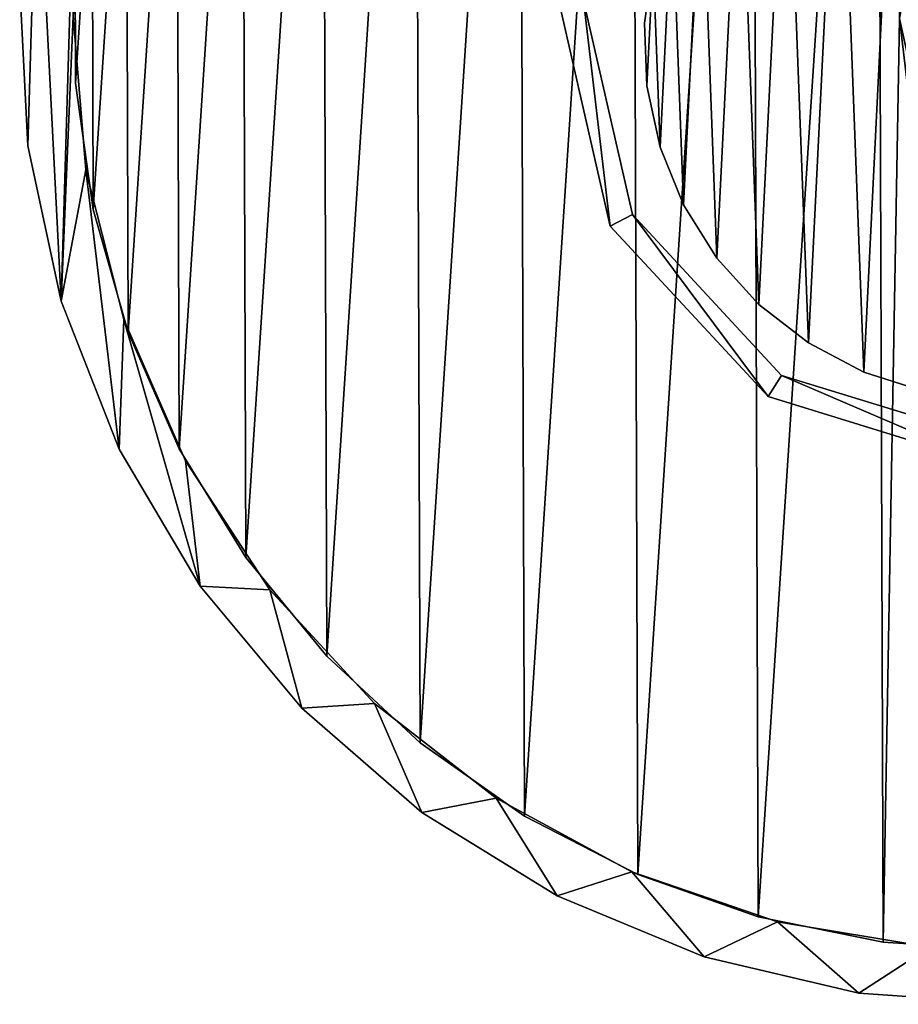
# Model space of a CAD drawing. Header units: millimetres. Extents: x -41.8 to 13.1, y -26 to 28.9.
# Tile 1 of 6: x -41.8 to -17.4, y -26 to 1.4. Entities that reach past the tile are written whole.
import ezdxf

# ---------------------------------------------------------------- set-up
doc = ezdxf.new("R2010")
doc.units = ezdxf.units.MM
doc.header["$LTSCALE"] = 25.4
doc.layers.get('0').update_dxf_attribs({"true_color": 0xff5454})

# ---------------------------------------------------------------- blocks, each defined once
blk = doc.blocks.new('LASER-750-8433.STL')
at = {"color": 250, "true_color": 0x262626}
mesh = blk.add_polyface(dxfattribs=at)
corners = [(-41.352, 6.737, 1990.962), (-41.615, -2.082, 1990.962), (-41.84, 2.338, 1990.962), (-40.685, -6.409, 1990.962), (-40.165, 11, 1990.962), (-40.352, 1.522, 1990.962), (-39.996, 5.801, 1990.962), (-38.31, 15.018, 1990.962), (-38.942, 9.964, 1990.962), (-37.216, 13.896, 1990.962), (-35.834, 18.687, 1990.962), (-34.867, 17.491, 1990.962), (-32.801, 21.91, 1990.962), (-31.958, 20.649, 1990.962), (-29.291, 24.606, 1990.962), (-28.569, 23.286, 1990.962), (-25.394, 26.703, 1990.962), (-24.792, 25.329, 1990.962), (-21.211, 28.148, 1990.962), (-20.73, 26.723, 1990.962), (-16.85, 28.904, 1990.962), (-16.494, 27.429, 1990.962), (-12.425, 28.95, 1990.962), (-12.2, 27.428, 1990.962), (-8.049, 28.286, 1990.962), (-7.965, 26.721, 1990.962), (-3.837, 26.928, 1990.962), (-3.904, 25.326, 1990.962), (-0.127, 23.281, 1990.962), (0.103, 24.912, 1990.962), (3.261, 20.643, 1990.962), (3.668, 22.291, 1990.962), (6.169, 17.483, 1990.962), (6.767, 19.131, 1990.962), (8.517, 13.888, 1990.962), (9.319, 15.515, 1990.962), (10.241, 9.955, 1990.962), (11.258, 11.537, 1990.962), (11.294, 5.792, 1990.962), (12.534, 7.299, 1990.962), (11.648, 1.513, 1990.962), (12.141, -5.858, 1990.962), (12.981, -1.512, 1990.962), (13.113, 2.911, 1990.962), (-39.998, -2.758, 1990.962), (-39.072, -10.53, 1990.962), (-38.945, -6.92, 1990.962), (-36.82, -14.339, 1990.962), (-37.22, -10.853, 1990.962), (-34.872, -14.449, 1990.962), (-33.985, -17.738, 1990.962), (-31.964, -17.608, 1990.962), (-30.642, -20.638, 1990.962), (-28.576, -20.246, 1990.962), (-26.877, -22.965, 1990.962), (-24.8, -22.291, 1990.962), (-22.788, -24.657, 1990.962), (-20.739, -23.686, 1990.962), (-18.48, -25.671, 1990.962), (-16.503, -24.393, 1990.962), (-14.065, -25.981, 1990.962), (-12.209, -24.394, 1990.962), (-9.658, -25.579, 1990.962), (-7.974, -23.688, 1990.962), (-5.372, -24.475, 1990.962), (-3.912, -22.294, 1990.962), (-3.31, -23.668, 1990.962), (-0.135, -20.251, 1990.962), (-1.319, -22.698, 1990.962), (2.397, -20.294, 1990.962), (3.254, -17.614, 1990.962), (5.679, -17.325, 1990.962), (6.163, -14.456, 1990.962), (8.442, -13.868, 1990.962), (8.512, -10.861, 1990.962), (10.615, -10.012, 1990.962), (10.238, -6.929, 1990.962), (11.293, -2.766, 1990.962)]
mesh.append_faces([[corners[k] for k in face] for face in [(0, 1, 2), (42, 39, 43)]], dxfattribs={"vtx0": -1, "color": 250})
mesh.append_faces([[corners[k] for k in face] for face in [(1, 0, 3), (5, 4, 6), (6, 7, 8), (8, 7, 9), (9, 10, 11), (11, 12, 13), (13, 14, 15), (15, 16, 17), (17, 18, 19), (19, 20, 21), (21, 22, 23), (23, 24, 25), (25, 26, 27), (27, 26, 28), (28, 29, 30), (30, 31, 32), (32, 33, 34), (34, 35, 36), (36, 37, 38), (38, 39, 40), (41, 39, 42), (3, 44, 45), (44, 3, 5), (45, 46, 47), (47, 49, 50), (50, 51, 52), (52, 53, 54), (54, 55, 56), (56, 57, 58), (58, 59, 60), (60, 61, 62), (62, 63, 64), (64, 65, 66), (66, 67, 68), (68, 67, 69), (69, 70, 71), (71, 72, 73), (73, 74, 75), (75, 77, 41)]], dxfattribs={"vtx0": -1, "vtx1": -1, "color": 250})
mesh.append_faces([[corners[k] for k in face] for face in [(3, 4, 5), (40, 39, 41)]], dxfattribs={"vtx0": -1, "vtx1": -1, "vtx2": -1, "color": 250})
mesh.append_faces([[corners[k] for k in face] for face in [(3, 0, 4), (6, 4, 7), (9, 7, 10), (11, 10, 12), (13, 12, 14), (15, 14, 16), (17, 16, 18), (19, 18, 20), (21, 20, 22), (23, 22, 24), (25, 24, 26), (28, 26, 29), (30, 29, 31), (32, 31, 33), (34, 33, 35), (36, 35, 37), (38, 37, 39), (45, 44, 46), (47, 46, 48), (47, 48, 49), (50, 49, 51), (52, 51, 53), (54, 53, 55), (56, 55, 57), (58, 57, 59), (60, 59, 61), (62, 61, 63), (64, 63, 65), (66, 65, 67), (69, 67, 70), (71, 70, 72), (73, 72, 74), (75, 74, 76), (75, 76, 77), (41, 77, 40)]], dxfattribs={"vtx0": -1, "vtx2": -1, "color": 250})
mesh = blk.add_polyface(dxfattribs=at)
corners = [(-40.685, -6.409, 2066.962), (-39.998, -2.758, 2066.962), (-40.352, 1.522, 2066.962), (-39.072, -10.53, 2066.962), (-38.945, -6.92, 2066.962), (-36.82, -14.339, 2066.962), (-37.22, -10.853, 2066.962), (-34.872, -14.449, 2066.962), (-33.985, -17.738, 2066.962), (-31.964, -17.608, 2066.962), (-30.642, -20.638, 2066.962), (-28.576, -20.246, 2066.962), (-26.877, -22.965, 2066.962), (-24.8, -22.291, 2066.962), (-22.788, -24.657, 2066.962), (-20.739, -23.686, 2066.962), (-18.48, -25.671, 2066.962), (-16.503, -24.393, 2066.962), (-14.065, -25.981, 2066.962), (-12.209, -24.394, 2066.962), (-9.658, -25.579, 2066.962), (-7.974, -23.688, 2066.962), (-5.372, -24.475, 2066.962), (-3.912, -22.294, 2066.962), (-3.31, -23.668, 2066.962), (-0.135, -20.251, 2066.962), (-1.319, -22.698, 2066.962), (2.397, -20.294, 2066.962), (3.254, -17.614, 2066.962), (5.679, -17.325, 2066.962), (6.163, -14.456, 2066.962), (8.442, -13.868, 2066.962), (8.512, -10.861, 2066.962), (10.615, -10.012, 2066.962), (10.238, -6.929, 2066.962), (11.293, -2.766, 2066.962), (12.141, -5.858, 2066.962), (11.648, 1.513, 2066.962), (-41.615, -2.082, 2066.962), (-41.352, 6.737, 2066.962), (-41.84, 2.338, 2066.962), (-40.165, 11, 2066.962), (-39.996, 5.801, 2066.962), (-38.31, 15.018, 2066.962), (-38.942, 9.964, 2066.962), (-37.216, 13.896, 2066.962), (-35.834, 18.687, 2066.962), (-34.867, 17.491, 2066.962), (-32.801, 21.91, 2066.962), (-31.958, 20.649, 2066.962), (-29.291, 24.606, 2066.962), (-28.569, 23.286, 2066.962), (-25.394, 26.703, 2066.962), (-24.792, 25.329, 2066.962), (-21.211, 28.148, 2066.962), (-20.73, 26.723, 2066.962), (-16.85, 28.904, 2066.962), (-16.494, 27.429, 2066.962), (-12.425, 28.95, 2066.962), (-12.2, 27.428, 2066.962), (-8.049, 28.286, 2066.962), (-7.965, 26.721, 2066.962), (-3.837, 26.928, 2066.962), (-3.904, 25.326, 2066.962), (-0.127, 23.281, 2066.962), (0.103, 24.912, 2066.962), (3.261, 20.643, 2066.962), (3.668, 22.291, 2066.962), (6.169, 17.483, 2066.962), (6.767, 19.131, 2066.962), (8.517, 13.888, 2066.962), (9.319, 15.515, 2066.962), (10.241, 9.955, 2066.962), (11.258, 11.537, 2066.962), (11.294, 5.792, 2066.962), (12.534, 7.299, 2066.962), (12.981, -1.512, 2066.962), (13.113, 2.911, 2066.962)]
mesh.append_faces([[corners[k] for k in face] for face in [(38, 39, 40), (75, 76, 77)]], dxfattribs={"vtx0": -1, "color": 250})
mesh.append_faces([[corners[k] for k in face] for face in [(1, 3, 4), (4, 5, 6), (6, 5, 7), (7, 8, 9), (9, 10, 11), (11, 12, 13), (13, 14, 15), (15, 16, 17), (17, 18, 19), (19, 20, 21), (21, 22, 23), (23, 24, 25), (25, 27, 28), (28, 29, 30), (30, 31, 32), (32, 33, 34), (34, 33, 35), (35, 36, 37), (39, 0, 41), (41, 42, 43), (43, 45, 46), (46, 47, 48), (48, 49, 50), (50, 51, 52), (52, 53, 54), (54, 55, 56), (56, 57, 58), (58, 59, 60), (60, 61, 62), (62, 64, 65), (65, 66, 67), (67, 68, 69), (69, 70, 71), (71, 72, 73), (73, 74, 75)]], dxfattribs={"vtx0": -1, "vtx1": -1, "color": 250})
mesh.append_faces([[corners[k] for k in face] for face in [(41, 0, 2), (75, 37, 36)]], dxfattribs={"vtx0": -1, "vtx1": -1, "vtx2": -1, "color": 250})
mesh.append_faces([[corners[k] for k in face] for face in [(0, 1, 2), (1, 0, 3), (4, 3, 5), (7, 5, 8), (9, 8, 10), (11, 10, 12), (13, 12, 14), (15, 14, 16), (17, 16, 18), (19, 18, 20), (21, 20, 22), (23, 22, 24), (25, 24, 26), (25, 26, 27), (28, 27, 29), (30, 29, 31), (32, 31, 33), (35, 33, 36), (39, 38, 0), (41, 2, 42), (43, 42, 44), (43, 44, 45), (46, 45, 47), (48, 47, 49), (50, 49, 51), (52, 51, 53), (54, 53, 55), (56, 55, 57), (58, 57, 59), (60, 59, 61), (62, 61, 63), (62, 63, 64), (65, 64, 66), (67, 66, 68), (69, 68, 70), (71, 70, 72), (73, 72, 74), (75, 74, 37), (75, 36, 76)]], dxfattribs={"vtx0": -1, "vtx2": -1, "color": 250})
at = {"color": 0}
mesh = blk.add_polyface(dxfattribs=at)
corners = [(-14.263, -24.482, 1993.762), (-17.351, 1.456, 1993.762), (-17.804, -24.252, 1993.762), (-17.099, 0.313, 1993.762), (-16.429, -0.647, 1993.762), (-15.443, -1.277, 1993.762), (-14.29, -1.482, 1993.762), (-13.147, -1.23, 1993.762), (-10.723, -24.228, 1993.762), (-12.187, -0.56, 1993.762), (-11.557, 0.426, 1993.762), (-11.352, 1.579, 1993.762), (-10.9, 27.287, 1993.762), (-7.423, 26.577, 1993.762), (-7.251, -23.494, 1993.762), (-4.075, 25.4, 1993.762), (-3.912, -22.294, 1993.762), (-0.919, 23.778, 1993.762), (-0.767, -20.651, 1993.762), (1.987, 21.742, 1993.762), (2.125, -18.595, 1993.762), (4.589, 19.329, 1993.762), (4.711, -16.164, 1993.762), (6.838, 16.584, 1993.762), (6.941, -13.403, 1993.762), (8.692, 13.558, 1993.762), (8.774, -10.365, 1993.762), (10.117, 10.308, 1993.762), (10.177, -7.106, 1993.762), (11.086, 6.894, 1993.762), (11.122, -3.685, 1993.762), (11.581, 3.381, 1993.762), (11.593, -0.168, 1993.762), (-40.285, -0.346, 1993.762), (-39.826, 6.72, 1993.762), (-40.297, 3.203, 1993.762), (-39.79, -3.859, 1993.762), (-38.88, 10.14, 1993.762), (-38.821, -7.273, 1993.762), (-37.478, 13.4, 1993.762), (-37.396, -10.523, 1993.762), (-35.644, 16.438, 1993.762), (-35.542, -13.549, 1993.762), (-33.414, 19.199, 1993.762), (-33.293, -16.294, 1993.762), (-30.829, 21.63, 1993.762), (-30.691, -18.707, 1993.762), (-27.937, 23.686, 1993.762), (-27.785, -20.744, 1993.762), (-24.792, 25.329, 1993.762), (-24.629, -22.365, 1993.762), (-21.452, 26.529, 1993.762), (-21.281, -23.542, 1993.762), (-17.98, 27.263, 1993.762), (-14.441, 27.517, 1993.762), (-17.146, 2.608, 1993.762), (-16.516, 3.595, 1993.762), (-15.556, 4.265, 1993.762), (-14.413, 4.517, 1993.762), (-13.261, 4.312, 1993.762), (-12.274, 3.682, 1993.762), (-11.604, 2.722, 1993.762)]
mesh.append_faces([[corners[k] for k in face] for face in [(31, 30, 32), (33, 34, 35)]], dxfattribs={"vtx0": -1, "color": 0})
mesh.append_faces([[corners[k] for k in face] for face in [(0, 1, 2), (1, 0, 3), (3, 0, 4), (4, 0, 5), (5, 0, 6), (6, 0, 7), (7, 8, 9), (9, 8, 10), (10, 8, 11), (12, 8, 13), (13, 14, 15), (15, 16, 17), (17, 18, 19), (19, 20, 21), (21, 22, 23), (23, 24, 25), (25, 26, 27), (27, 28, 29), (29, 30, 31), (34, 36, 37), (37, 38, 39), (39, 40, 41), (41, 42, 43), (43, 44, 45), (45, 46, 47), (47, 48, 49), (49, 50, 51), (51, 52, 53), (53, 1, 54), (54, 58, 12)]], dxfattribs={"vtx0": -1, "vtx1": -1, "color": 0})
mesh.append_faces([[corners[k] for k in face] for face in [(11, 8, 12), (53, 2, 1)]], dxfattribs={"vtx0": -1, "vtx1": -1, "vtx2": -1, "color": 0})
mesh.append_faces([[corners[k] for k in face] for face in [(7, 0, 8), (13, 8, 14), (15, 14, 16), (17, 16, 18), (19, 18, 20), (21, 20, 22), (23, 22, 24), (25, 24, 26), (27, 26, 28), (29, 28, 30), (34, 33, 36), (37, 36, 38), (39, 38, 40), (41, 40, 42), (43, 42, 44), (45, 44, 46), (47, 46, 48), (49, 48, 50), (51, 50, 52), (53, 52, 2), (54, 1, 55), (54, 55, 56), (54, 56, 57), (54, 57, 58), (12, 58, 59), (12, 59, 60), (12, 60, 61), (12, 61, 11)]], dxfattribs={"vtx0": -1, "vtx2": -1, "color": 0})
at = {"color": 250, "true_color": 0x262626}
mesh = blk.add_polyface(dxfattribs=at)
corners = [(-39.826, 6.72, 1992.962), (-40.285, -0.346, 1992.962), (-40.297, 3.203, 1992.962), (-39.79, -3.859, 1992.962), (-38.88, 10.14, 1992.962), (-38.821, -7.273, 1992.962), (-37.478, 13.4, 1992.962), (-37.396, -10.523, 1992.962), (-35.644, 16.438, 1992.962), (-35.542, -13.549, 1992.962), (-33.414, 19.199, 1992.962), (-33.293, -16.294, 1992.962), (-30.829, 21.63, 1992.962), (-30.691, -18.707, 1992.962), (-27.937, 23.686, 1992.962), (-27.785, -20.744, 1992.962), (-24.792, 25.329, 1992.962), (-24.629, -22.365, 1992.962), (-21.452, 26.529, 1992.962), (-21.281, -23.542, 1992.962), (-17.98, 27.263, 1992.962), (-17.804, -24.252, 1992.962), (-17.351, 1.456, 1992.962), (-14.441, 27.517, 1992.962), (-17.146, 2.608, 1992.962), (-16.516, 3.595, 1992.962), (-15.556, 4.265, 1992.962), (-14.413, 4.517, 1992.962), (-10.9, 27.287, 1992.962), (-13.261, 4.312, 1992.962), (-12.274, 3.682, 1992.962), (-11.604, 2.722, 1992.962), (-11.352, 1.579, 1992.962), (-14.263, -24.482, 1992.962), (-17.099, 0.313, 1992.962), (-16.429, -0.647, 1992.962), (-15.443, -1.277, 1992.962), (-14.29, -1.482, 1992.962), (-13.147, -1.23, 1992.962), (-10.723, -24.228, 1992.962), (-12.187, -0.56, 1992.962), (-11.557, 0.426, 1992.962), (-7.423, 26.577, 1992.962), (-7.251, -23.494, 1992.962), (-4.075, 25.4, 1992.962), (-3.912, -22.294, 1992.962), (-0.919, 23.778, 1992.962), (-0.767, -20.651, 1992.962), (1.987, 21.742, 1992.962), (2.125, -18.595, 1992.962), (4.589, 19.329, 1992.962), (4.711, -16.164, 1992.962), (6.838, 16.584, 1992.962), (6.941, -13.403, 1992.962), (8.692, 13.558, 1992.962), (8.774, -10.365, 1992.962), (10.117, 10.308, 1992.962), (10.177, -7.106, 1992.962), (11.086, 6.894, 1992.962), (11.122, -3.685, 1992.962), (11.581, 3.381, 1992.962), (11.593, -0.168, 1992.962)]
mesh.append_faces([[corners[k] for k in face] for face in [(0, 1, 2), (59, 60, 61)]], dxfattribs={"vtx0": -1, "color": 250})
mesh.append_faces([[corners[k] for k in face] for face in [(1, 0, 3), (3, 4, 5), (5, 6, 7), (7, 8, 9), (9, 10, 11), (11, 12, 13), (13, 14, 15), (15, 16, 17), (17, 18, 19), (19, 20, 21), (22, 23, 24), (24, 23, 25), (25, 23, 26), (26, 23, 27), (27, 28, 29), (29, 28, 30), (30, 28, 31), (31, 28, 32), (33, 38, 39), (39, 42, 43), (43, 44, 45), (45, 46, 47), (47, 48, 49), (49, 50, 51), (51, 52, 53), (53, 54, 55), (55, 56, 57), (57, 58, 59)]], dxfattribs={"vtx0": -1, "vtx1": -1, "color": 250})
mesh.append_faces([[corners[k] for k in face] for face in [(21, 20, 22), (39, 32, 28)]], dxfattribs={"vtx0": -1, "vtx1": -1, "vtx2": -1, "color": 250})
mesh.append_faces([[corners[k] for k in face] for face in [(3, 0, 4), (5, 4, 6), (7, 6, 8), (9, 8, 10), (11, 10, 12), (13, 12, 14), (15, 14, 16), (17, 16, 18), (19, 18, 20), (22, 20, 23), (27, 23, 28), (22, 33, 21), (33, 22, 34), (33, 34, 35), (33, 35, 36), (33, 36, 37), (33, 37, 38), (39, 38, 40), (39, 40, 41), (39, 41, 32), (39, 28, 42), (43, 42, 44), (45, 44, 46), (47, 46, 48), (49, 48, 50), (51, 50, 52), (53, 52, 54), (55, 54, 56), (57, 56, 58), (59, 58, 60)]], dxfattribs={"vtx0": -1, "vtx2": -1, "color": 250})
mesh = blk.add_polyface(dxfattribs=at)
corners = [(-25.402, -4.326, 767.442), (-26.144, 1.956, 767.442), (-26.843, 1.982, 767.442), (-24.783, -3.999, 767.442), (-21, -9.068, 767.442), (-20.628, -8.475, 767.442), (-14.816, -10.974, 767.442), (-14.79, -10.274, 767.442), (-8.508, -9.533, 767.442), (-8.836, -8.914, 767.442), (-4.359, -4.758, 767.442), (-3.766, -5.131, 767.442), (-2.56, 1.079, 767.442), (-1.86, 1.053, 767.442), (-24.937, 8.165, 767.442), (-24.345, 7.793, 767.442), (-20.195, 12.568, 767.442), (-19.868, 11.949, 767.442), (-13.887, 14.009, 767.442), (-13.913, 13.309, 767.442), (-8.076, 11.51, 767.442), (-7.704, 12.103, 767.442), (-3.92, 7.034, 767.442), (-3.302, 7.361, 767.442)]
mesh.append_faces([[corners[k] for k in face] for face in [(0, 1, 2), (1, 0, 3), (3, 4, 5), (5, 6, 7), (7, 8, 9), (9, 8, 10), (10, 11, 12), (14, 15, 16), (16, 17, 18), (18, 20, 21), (21, 22, 23), (23, 12, 13)]], dxfattribs={"vtx0": -1, "vtx1": -1, "color": 250})
mesh.append_faces([[corners[k] for k in face] for face in [(3, 0, 4), (5, 4, 6), (7, 6, 8), (10, 8, 11), (12, 11, 13), (1, 14, 2), (14, 1, 15), (16, 15, 17), (18, 17, 19), (18, 19, 20), (21, 20, 22), (23, 22, 12)]], dxfattribs={"vtx0": -1, "vtx2": -1, "color": 250})
mesh = blk.add_polyface(dxfattribs=at)
corners = [(-24.937, 8.165, 17.442), (-26.144, 1.956, 17.442), (-26.843, 1.982, 17.442), (-24.345, 7.793, 17.442), (-20.195, 12.568, 17.442), (-19.868, 11.949, 17.442), (-13.887, 14.009, 17.442), (-13.913, 13.309, 17.442), (-8.076, 11.51, 17.442), (-7.704, 12.103, 17.442), (-3.92, 7.034, 17.442), (-3.302, 7.361, 17.442), (-2.56, 1.079, 17.442), (-1.86, 1.053, 17.442), (-25.402, -4.326, 17.442), (-24.783, -3.999, 17.442), (-21, -9.068, 17.442), (-20.628, -8.475, 17.442), (-14.816, -10.974, 17.442), (-14.79, -10.274, 17.442), (-8.508, -9.533, 17.442), (-8.836, -8.914, 17.442), (-4.359, -4.758, 17.442), (-3.766, -5.131, 17.442)]
mesh.append_faces([[corners[k] for k in face] for face in [(0, 1, 2), (1, 0, 3), (3, 4, 5), (5, 6, 7), (7, 6, 8), (8, 9, 10), (10, 11, 12), (14, 15, 16), (16, 17, 18), (18, 19, 20), (20, 22, 23), (23, 12, 13)]], dxfattribs={"vtx0": -1, "vtx1": -1, "color": 250})
mesh.append_faces([[corners[k] for k in face] for face in [(3, 0, 4), (5, 4, 6), (8, 6, 9), (10, 9, 11), (12, 11, 13), (1, 14, 2), (14, 1, 15), (16, 15, 17), (18, 17, 19), (20, 19, 21), (20, 21, 22), (23, 22, 12)]], dxfattribs={"vtx0": -1, "vtx2": -1, "color": 250})
at = {"color": 7, "true_color": 0xffffff}
mesh = blk.add_polyface(dxfattribs=at)
corners = [(-24.209, 3.054, 71.242), (-24.381, -0.415, 71.242), (-24.447, 1.327, 71.242), (-24.014, -2.119, 71.242), (-23.675, 4.713, 71.242), (-23.357, -3.733, 71.242), (-22.861, 6.255, 71.242), (-22.429, -5.209, 71.242), (-21.792, 7.631, 71.242), (-21.259, -6.501, 71.242), (-20.499, 8.801, 71.242), (-19.882, -7.57, 71.242), (-19.024, 9.729, 71.242), (-18.341, -8.384, 71.242), (-17.409, 10.386, 71.242), (-16.682, -8.918, 71.242), (-15.705, 10.753, 71.242), (-14.955, -9.156, 71.242), (-13.963, 10.819, 71.242), (-13.213, -9.091, 71.242), (-12.237, 10.581, 71.242), (-11.509, -8.724, 71.242), (-10.577, 10.047, 71.242), (-9.895, -8.066, 71.242), (-9.036, 9.233, 71.242), (-8.419, -7.138, 71.242), (-7.659, 8.164, 71.242), (-7.127, -5.968, 71.242), (-6.49, 6.872, 71.242), (-6.058, -4.592, 71.242), (-5.562, 5.396, 71.242), (-5.243, -3.05, 71.242), (-4.904, 3.781, 71.242), (-4.709, -1.391, 71.242), (-4.537, 2.077, 71.242), (-4.472, 0.336, 71.242)]
mesh.append_faces([[corners[k] for k in face] for face in [(0, 1, 2), (33, 34, 35)]], dxfattribs={"vtx0": -1, "color": 7})
mesh.append_faces([[corners[k] for k in face] for face in [(1, 0, 3), (3, 4, 5), (5, 6, 7), (7, 8, 9), (9, 10, 11), (11, 12, 13), (13, 14, 15), (15, 16, 17), (17, 18, 19), (19, 20, 21), (21, 22, 23), (23, 24, 25), (25, 26, 27), (27, 28, 29), (29, 30, 31), (31, 32, 33)]], dxfattribs={"vtx0": -1, "vtx1": -1, "color": 7})
mesh.append_faces([[corners[k] for k in face] for face in [(3, 0, 4), (5, 4, 6), (7, 6, 8), (9, 8, 10), (11, 10, 12), (13, 12, 14), (15, 14, 16), (17, 16, 18), (19, 18, 20), (21, 20, 22), (23, 22, 24), (25, 24, 26), (27, 26, 28), (29, 28, 30), (31, 30, 32), (33, 32, 34)]], dxfattribs={"vtx0": -1, "vtx2": -1, "color": 7})
mesh = blk.add_polyface(dxfattribs=at)
corners = [(-24.381, -0.415, 107.242), (-24.209, 3.054, 107.242), (-24.447, 1.327, 107.242), (-24.014, -2.119, 107.242), (-23.675, 4.713, 107.242), (-23.357, -3.733, 107.242), (-22.861, 6.255, 107.242), (-22.429, -5.209, 107.242), (-21.792, 7.631, 107.242), (-21.259, -6.501, 107.242), (-20.499, 8.801, 107.242), (-19.882, -7.57, 107.242), (-19.024, 9.729, 107.242), (-18.341, -8.384, 107.242), (-17.409, 10.386, 107.242), (-16.682, -8.918, 107.242), (-15.705, 10.753, 107.242), (-14.955, -9.156, 107.242), (-13.963, 10.819, 107.242), (-13.213, -9.091, 107.242), (-12.237, 10.581, 107.242), (-11.509, -8.724, 107.242), (-10.577, 10.047, 107.242), (-9.895, -8.066, 107.242), (-9.036, 9.233, 107.242), (-8.419, -7.138, 107.242), (-7.659, 8.164, 107.242), (-7.127, -5.968, 107.242), (-6.49, 6.872, 107.242), (-6.058, -4.592, 107.242), (-5.562, 5.396, 107.242), (-5.243, -3.05, 107.242), (-4.904, 3.781, 107.242), (-4.709, -1.391, 107.242), (-4.537, 2.077, 107.242), (-4.472, 0.336, 107.242)]
mesh.append_faces([[corners[k] for k in face] for face in [(0, 1, 2), (34, 33, 35)]], dxfattribs={"vtx0": -1, "color": 7})
mesh.append_faces([[corners[k] for k in face] for face in [(1, 3, 4), (4, 5, 6), (6, 7, 8), (8, 9, 10), (10, 11, 12), (12, 13, 14), (14, 15, 16), (16, 17, 18), (18, 19, 20), (20, 21, 22), (22, 23, 24), (24, 25, 26), (26, 27, 28), (28, 29, 30), (30, 31, 32), (32, 33, 34)]], dxfattribs={"vtx0": -1, "vtx1": -1, "color": 7})
mesh.append_faces([[corners[k] for k in face] for face in [(1, 0, 3), (4, 3, 5), (6, 5, 7), (8, 7, 9), (10, 9, 11), (12, 11, 13), (14, 13, 15), (16, 15, 17), (18, 17, 19), (20, 19, 21), (22, 21, 23), (24, 23, 25), (26, 25, 27), (28, 27, 29), (30, 29, 31), (32, 31, 33)]], dxfattribs={"vtx0": -1, "vtx2": -1, "color": 7})
at = {"color": 0}
mesh = blk.add_polyface(dxfattribs=at)
corners = [(-40.297, 3.203, 1993.762), (-40.285, -0.346, 1992.962), (-40.285, -0.346, 1993.762), (-40.297, 3.203, 1992.962)]
mesh.append_faces([[corners[k] for k in face] for face in [(0, 1, 2), (1, 0, 3)]], dxfattribs={"vtx0": -1, "color": 0})
at = {"color": 7, "true_color": 0xffffff}
mesh = blk.add_polyface(dxfattribs=at)
corners = [(-24.209, 3.054, 107.242), (-24.447, 1.327, 71.242), (-24.447, 1.327, 107.242), (-24.209, 3.054, 71.242)]
mesh.append_faces([[corners[k] for k in face] for face in [(0, 1, 2), (1, 0, 3)]], dxfattribs={"vtx0": -1, "color": 7})
at = {"color": 250, "true_color": 0x262626}
mesh = blk.add_polyface(dxfattribs=at)
corners = [(-41.84, 2.338, 2066.962), (-41.615, -2.082, 1990.962), (-41.615, -2.082, 2066.962), (-41.84, 2.338, 1990.962)]
mesh.append_faces([[corners[k] for k in face] for face in [(0, 1, 2), (1, 0, 3)]], dxfattribs={"vtx0": -1, "color": 250})
mesh = blk.add_polyface(dxfattribs=at)
corners = [(-26.843, 1.982, 767.442), (-25.402, -4.326, 17.442), (-25.402, -4.326, 767.442), (-26.843, 1.982, 17.442)]
mesh.append_faces([[corners[k] for k in face] for face in [(0, 1, 2), (1, 0, 3)]], dxfattribs={"vtx0": -1, "color": 250})
mesh = blk.add_polyface(dxfattribs=at)
corners = [(-26.144, 1.956, 17.442), (-24.783, -3.999, 767.442), (-24.783, -3.999, 17.442), (-26.144, 1.956, 767.442)]
mesh.append_faces([[corners[k] for k in face] for face in [(0, 1, 2), (1, 0, 3)]], dxfattribs={"vtx0": -1, "color": 250})
mesh = blk.add_polyface(dxfattribs=at)
corners = [(-40.352, 1.522, 1990.962), (-39.998, -2.758, 2066.962), (-39.998, -2.758, 1990.962), (-40.352, 1.522, 2066.962)]
mesh.append_faces([[corners[k] for k in face] for face in [(0, 1, 2), (1, 0, 3)]], dxfattribs={"vtx0": -1, "color": 250})
at = {"color": 7, "true_color": 0xffffff}
mesh = blk.add_polyface(dxfattribs=at)
corners = [(-24.447, 1.327, 107.242), (-24.381, -0.415, 71.242), (-24.381, -0.415, 107.242), (-24.447, 1.327, 71.242)]
mesh.append_faces([[corners[k] for k in face] for face in [(0, 1, 2), (1, 0, 3)]], dxfattribs={"vtx0": -1, "color": 7})
at = {"color": 0}
mesh = blk.add_polyface(dxfattribs=at)
corners = [(-40.285, -0.346, 1993.762), (-39.79, -3.859, 1992.962), (-39.79, -3.859, 1993.762), (-40.285, -0.346, 1992.962)]
mesh.append_faces([[corners[k] for k in face] for face in [(0, 1, 2), (1, 0, 3)]], dxfattribs={"vtx0": -1, "color": 0})
at = {"color": 7, "true_color": 0xffffff}
mesh = blk.add_polyface(dxfattribs=at)
corners = [(-24.381, -0.415, 107.242), (-24.014, -2.119, 71.242), (-24.014, -2.119, 107.242), (-24.381, -0.415, 71.242)]
mesh.append_faces([[corners[k] for k in face] for face in [(0, 1, 2), (1, 0, 3)]], dxfattribs={"vtx0": -1, "color": 7})
at = {"color": 250, "true_color": 0x262626}
mesh = blk.add_polyface(dxfattribs=at)
corners = [(-41.615, -2.082, 2066.962), (-40.685, -6.409, 1990.962), (-40.685, -6.409, 2066.962), (-41.615, -2.082, 1990.962)]
mesh.append_faces([[corners[k] for k in face] for face in [(0, 1, 2), (1, 0, 3)]], dxfattribs={"vtx0": -1, "color": 250})
at = {"color": 7, "true_color": 0xffffff}
mesh = blk.add_polyface(dxfattribs=at)
corners = [(-24.014, -2.119, 107.242), (-23.357, -3.733, 71.242), (-23.357, -3.733, 107.242), (-24.014, -2.119, 71.242)]
mesh.append_faces([[corners[k] for k in face] for face in [(0, 1, 2), (1, 0, 3)]], dxfattribs={"vtx0": -1, "color": 7})
at = {"color": 250, "true_color": 0x262626}
mesh = blk.add_polyface(dxfattribs=at)
corners = [(-39.998, -2.758, 1990.962), (-38.945, -6.92, 2066.962), (-38.945, -6.92, 1990.962), (-39.998, -2.758, 2066.962)]
mesh.append_faces([[corners[k] for k in face] for face in [(0, 1, 2), (1, 0, 3)]], dxfattribs={"vtx0": -1, "color": 250})
at = {"color": 7, "true_color": 0xffffff}
mesh = blk.add_polyface(dxfattribs=at)
corners = [(-23.357, -3.733, 107.242), (-22.429, -5.209, 71.242), (-22.429, -5.209, 107.242), (-23.357, -3.733, 71.242)]
mesh.append_faces([[corners[k] for k in face] for face in [(0, 1, 2), (1, 0, 3)]], dxfattribs={"vtx0": -1, "color": 7})
at = {"color": 0}
mesh = blk.add_polyface(dxfattribs=at)
corners = [(-39.79, -3.859, 1993.762), (-38.821, -7.273, 1992.962), (-38.821, -7.273, 1993.762), (-39.79, -3.859, 1992.962)]
mesh.append_faces([[corners[k] for k in face] for face in [(0, 1, 2), (1, 0, 3)]], dxfattribs={"vtx0": -1, "color": 0})
at = {"color": 250, "true_color": 0x262626}
mesh = blk.add_polyface(dxfattribs=at)
corners = [(-24.783, -3.999, 17.442), (-20.628, -8.475, 767.442), (-20.628, -8.475, 17.442), (-24.783, -3.999, 767.442)]
mesh.append_faces([[corners[k] for k in face] for face in [(0, 1, 2), (1, 0, 3)]], dxfattribs={"vtx0": -1, "color": 250})
mesh = blk.add_polyface(dxfattribs=at)
corners = [(-25.402, -4.326, 767.442), (-21, -9.068, 17.442), (-21, -9.068, 767.442), (-25.402, -4.326, 17.442)]
mesh.append_faces([[corners[k] for k in face] for face in [(0, 1, 2), (1, 0, 3)]], dxfattribs={"vtx0": -1, "color": 250})
at = {"color": 7, "true_color": 0xffffff}
mesh = blk.add_polyface(dxfattribs=at)
corners = [(-22.429, -5.209, 107.242), (-21.259, -6.501, 71.242), (-21.259, -6.501, 107.242), (-22.429, -5.209, 71.242)]
mesh.append_faces([[corners[k] for k in face] for face in [(0, 1, 2), (1, 0, 3)]], dxfattribs={"vtx0": -1, "color": 7})
at = {"color": 250, "true_color": 0x262626}
mesh = blk.add_polyface(dxfattribs=at)
corners = [(-40.685, -6.409, 2066.962), (-39.072, -10.53, 1990.962), (-39.072, -10.53, 2066.962), (-40.685, -6.409, 1990.962)]
mesh.append_faces([[corners[k] for k in face] for face in [(0, 1, 2), (1, 0, 3)]], dxfattribs={"vtx0": -1, "color": 250})
at = {"color": 7, "true_color": 0xffffff}
mesh = blk.add_polyface(dxfattribs=at)
corners = [(-19.882, -7.57, 107.242), (-21.259, -6.501, 71.242), (-19.882, -7.57, 71.242), (-21.259, -6.501, 107.242)]
mesh.append_faces([[corners[k] for k in face] for face in [(0, 1, 2), (1, 0, 3)]], dxfattribs={"vtx0": -1, "color": 7})
at = {"color": 250, "true_color": 0x262626}
mesh = blk.add_polyface(dxfattribs=at)
corners = [(-38.945, -6.92, 1990.962), (-37.22, -10.853, 2066.962), (-37.22, -10.853, 1990.962), (-38.945, -6.92, 2066.962)]
mesh.append_faces([[corners[k] for k in face] for face in [(0, 1, 2), (1, 0, 3)]], dxfattribs={"vtx0": -1, "color": 250})
at = {"color": 0}
mesh = blk.add_polyface(dxfattribs=at)
corners = [(-38.821, -7.273, 1993.762), (-37.396, -10.523, 1992.962), (-37.396, -10.523, 1993.762), (-38.821, -7.273, 1992.962)]
mesh.append_faces([[corners[k] for k in face] for face in [(0, 1, 2), (1, 0, 3)]], dxfattribs={"vtx0": -1, "color": 0})
at = {"color": 7, "true_color": 0xffffff}
mesh = blk.add_polyface(dxfattribs=at)
corners = [(-18.341, -8.384, 107.242), (-19.882, -7.57, 71.242), (-18.341, -8.384, 71.242), (-19.882, -7.57, 107.242)]
mesh.append_faces([[corners[k] for k in face] for face in [(0, 1, 2), (1, 0, 3)]], dxfattribs={"vtx0": -1, "color": 7})
at = {"color": 250, "true_color": 0x262626}
mesh = blk.add_polyface(dxfattribs=at)
corners = [(-20.628, -8.475, 767.442), (-14.79, -10.274, 17.442), (-20.628, -8.475, 17.442), (-14.79, -10.274, 767.442)]
mesh.append_faces([[corners[k] for k in face] for face in [(0, 1, 2), (1, 0, 3)]], dxfattribs={"vtx0": -1, "color": 250})
at = {"color": 7, "true_color": 0xffffff}
mesh = blk.add_polyface(dxfattribs=at)
corners = [(-16.682, -8.918, 107.242), (-18.341, -8.384, 71.242), (-16.682, -8.918, 71.242), (-18.341, -8.384, 107.242)]
mesh.append_faces([[corners[k] for k in face] for face in [(0, 1, 2), (1, 0, 3)]], dxfattribs={"vtx0": -1, "color": 7})
at = {"color": 250, "true_color": 0x262626}
mesh = blk.add_polyface(dxfattribs=at)
corners = [(-14.816, -10.974, 767.442), (-21, -9.068, 17.442), (-14.816, -10.974, 17.442), (-21, -9.068, 767.442)]
mesh.append_faces([[corners[k] for k in face] for face in [(0, 1, 2), (1, 0, 3)]], dxfattribs={"vtx0": -1, "color": 250})
mesh = blk.add_polyface(dxfattribs=at)
corners = [(-39.072, -10.53, 2066.962), (-36.82, -14.339, 1990.962), (-36.82, -14.339, 2066.962), (-39.072, -10.53, 1990.962)]
mesh.append_faces([[corners[k] for k in face] for face in [(0, 1, 2), (1, 0, 3)]], dxfattribs={"vtx0": -1, "color": 250})
at = {"color": 0}
mesh = blk.add_polyface(dxfattribs=at)
corners = [(-37.396, -10.523, 1993.762), (-35.542, -13.549, 1992.962), (-35.542, -13.549, 1993.762), (-37.396, -10.523, 1992.962)]
mesh.append_faces([[corners[k] for k in face] for face in [(0, 1, 2), (1, 0, 3)]], dxfattribs={"vtx0": -1, "color": 0})
at = {"color": 250, "true_color": 0x262626}
mesh = blk.add_polyface(dxfattribs=at)
corners = [(-37.22, -10.853, 1990.962), (-34.872, -14.449, 2066.962), (-34.872, -14.449, 1990.962), (-37.22, -10.853, 2066.962)]
mesh.append_faces([[corners[k] for k in face] for face in [(0, 1, 2), (1, 0, 3)]], dxfattribs={"vtx0": -1, "color": 250})
at = {"color": 0}
mesh = blk.add_polyface(dxfattribs=at)
corners = [(-35.542, -13.549, 1993.762), (-33.293, -16.294, 1992.962), (-33.293, -16.294, 1993.762), (-35.542, -13.549, 1992.962)]
mesh.append_faces([[corners[k] for k in face] for face in [(0, 1, 2), (1, 0, 3)]], dxfattribs={"vtx0": -1, "color": 0})
at = {"color": 250, "true_color": 0x262626}
mesh = blk.add_polyface(dxfattribs=at)
corners = [(-36.82, -14.339, 2066.962), (-33.985, -17.738, 1990.962), (-33.985, -17.738, 2066.962), (-36.82, -14.339, 1990.962)]
mesh.append_faces([[corners[k] for k in face] for face in [(0, 1, 2), (1, 0, 3)]], dxfattribs={"vtx0": -1, "color": 250})
mesh = blk.add_polyface(dxfattribs=at)
corners = [(-34.872, -14.449, 1990.962), (-31.964, -17.608, 2066.962), (-31.964, -17.608, 1990.962), (-34.872, -14.449, 2066.962)]
mesh.append_faces([[corners[k] for k in face] for face in [(0, 1, 2), (1, 0, 3)]], dxfattribs={"vtx0": -1, "color": 250})
at = {"color": 0}
mesh = blk.add_polyface(dxfattribs=at)
corners = [(-30.691, -18.707, 1993.762), (-33.293, -16.294, 1992.962), (-30.691, -18.707, 1992.962), (-33.293, -16.294, 1993.762)]
mesh.append_faces([[corners[k] for k in face] for face in [(0, 1, 2), (1, 0, 3)]], dxfattribs={"vtx0": -1, "color": 0})
at = {"color": 250, "true_color": 0x262626}
mesh = blk.add_polyface(dxfattribs=at)
corners = [(-30.642, -20.638, 2066.962), (-33.985, -17.738, 1990.962), (-30.642, -20.638, 1990.962), (-33.985, -17.738, 2066.962)]
mesh.append_faces([[corners[k] for k in face] for face in [(0, 1, 2), (1, 0, 3)]], dxfattribs={"vtx0": -1, "color": 250})
mesh = blk.add_polyface(dxfattribs=at)
corners = [(-31.964, -17.608, 2066.962), (-28.576, -20.246, 1990.962), (-31.964, -17.608, 1990.962), (-28.576, -20.246, 2066.962)]
mesh.append_faces([[corners[k] for k in face] for face in [(0, 1, 2), (1, 0, 3)]], dxfattribs={"vtx0": -1, "color": 250})
at = {"color": 0}
mesh = blk.add_polyface(dxfattribs=at)
corners = [(-27.785, -20.744, 1993.762), (-30.691, -18.707, 1992.962), (-27.785, -20.744, 1992.962), (-30.691, -18.707, 1993.762)]
mesh.append_faces([[corners[k] for k in face] for face in [(0, 1, 2), (1, 0, 3)]], dxfattribs={"vtx0": -1, "color": 0})
at = {"color": 250, "true_color": 0x262626}
mesh = blk.add_polyface(dxfattribs=at)
corners = [(-28.576, -20.246, 2066.962), (-24.8, -22.291, 1990.962), (-28.576, -20.246, 1990.962), (-24.8, -22.291, 2066.962)]
mesh.append_faces([[corners[k] for k in face] for face in [(0, 1, 2), (1, 0, 3)]], dxfattribs={"vtx0": -1, "color": 250})
mesh = blk.add_polyface(dxfattribs=at)
corners = [(-26.877, -22.965, 2066.962), (-30.642, -20.638, 1990.962), (-26.877, -22.965, 1990.962), (-30.642, -20.638, 2066.962)]
mesh.append_faces([[corners[k] for k in face] for face in [(0, 1, 2), (1, 0, 3)]], dxfattribs={"vtx0": -1, "color": 250})
at = {"color": 0}
mesh = blk.add_polyface(dxfattribs=at)
corners = [(-24.629, -22.365, 1993.762), (-27.785, -20.744, 1992.962), (-24.629, -22.365, 1992.962), (-27.785, -20.744, 1993.762)]
mesh.append_faces([[corners[k] for k in face] for face in [(0, 1, 2), (1, 0, 3)]], dxfattribs={"vtx0": -1, "color": 0})
at = {"color": 250, "true_color": 0x262626}
mesh = blk.add_polyface(dxfattribs=at)
corners = [(-24.8, -22.291, 2066.962), (-20.739, -23.686, 1990.962), (-24.8, -22.291, 1990.962), (-20.739, -23.686, 2066.962)]
mesh.append_faces([[corners[k] for k in face] for face in [(0, 1, 2), (1, 0, 3)]], dxfattribs={"vtx0": -1, "color": 250})
at = {"color": 0}
mesh = blk.add_polyface(dxfattribs=at)
corners = [(-21.281, -23.542, 1993.762), (-24.629, -22.365, 1992.962), (-21.281, -23.542, 1992.962), (-24.629, -22.365, 1993.762)]
mesh.append_faces([[corners[k] for k in face] for face in [(0, 1, 2), (1, 0, 3)]], dxfattribs={"vtx0": -1, "color": 0})
at = {"color": 250, "true_color": 0x262626}
mesh = blk.add_polyface(dxfattribs=at)
corners = [(-22.788, -24.657, 2066.962), (-26.877, -22.965, 1990.962), (-22.788, -24.657, 1990.962), (-26.877, -22.965, 2066.962)]
mesh.append_faces([[corners[k] for k in face] for face in [(0, 1, 2), (1, 0, 3)]], dxfattribs={"vtx0": -1, "color": 250})
at = {"color": 0}
mesh = blk.add_polyface(dxfattribs=at)
corners = [(-17.804, -24.252, 1993.762), (-21.281, -23.542, 1992.962), (-17.804, -24.252, 1992.962), (-21.281, -23.542, 1993.762)]
mesh.append_faces([[corners[k] for k in face] for face in [(0, 1, 2), (1, 0, 3)]], dxfattribs={"vtx0": -1, "color": 0})
at = {"color": 250, "true_color": 0x262626}
mesh = blk.add_polyface(dxfattribs=at)
corners = [(-20.739, -23.686, 2066.962), (-16.503, -24.393, 1990.962), (-20.739, -23.686, 1990.962), (-16.503, -24.393, 2066.962)]
mesh.append_faces([[corners[k] for k in face] for face in [(0, 1, 2), (1, 0, 3)]], dxfattribs={"vtx0": -1, "color": 250})
at = {"color": 0}
mesh = blk.add_polyface(dxfattribs=at)
corners = [(-14.263, -24.482, 1993.762), (-17.804, -24.252, 1992.962), (-14.263, -24.482, 1992.962), (-17.804, -24.252, 1993.762)]
mesh.append_faces([[corners[k] for k in face] for face in [(0, 1, 2), (1, 0, 3)]], dxfattribs={"vtx0": -1, "color": 0})
at = {"color": 250, "true_color": 0x262626}
mesh = blk.add_polyface(dxfattribs=at)
corners = [(-18.48, -25.671, 2066.962), (-22.788, -24.657, 1990.962), (-18.48, -25.671, 1990.962), (-22.788, -24.657, 2066.962)]
mesh.append_faces([[corners[k] for k in face] for face in [(0, 1, 2), (1, 0, 3)]], dxfattribs={"vtx0": -1, "color": 250})
mesh = blk.add_polyface(dxfattribs=at)
corners = [(-14.065, -25.981, 2066.962), (-18.48, -25.671, 1990.962), (-14.065, -25.981, 1990.962), (-18.48, -25.671, 2066.962)]
mesh.append_faces([[corners[k] for k in face] for face in [(0, 1, 2), (1, 0, 3)]], dxfattribs={"vtx0": -1, "color": 250})

msp = doc.modelspace()

# ---------------------------------------------------------------- block references
at = {"color": 0}
msp.add_blockref('LASER-750-8433.STL', (0, 0), dxfattribs=at)

doc.saveas('drawing.dxf')
